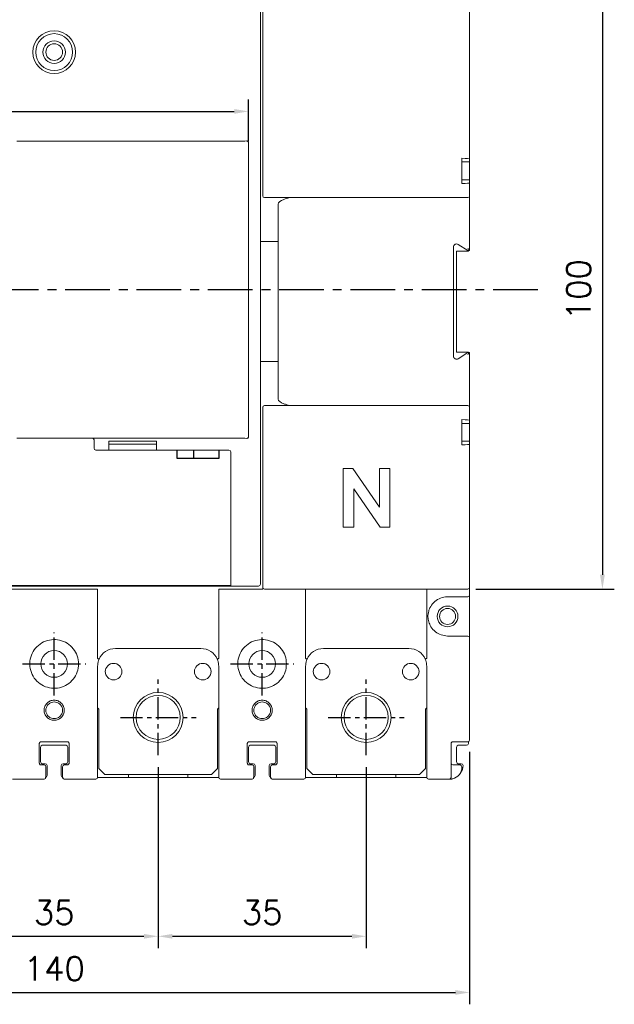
# Model space of a CAD drawing. Extents: x -444 to 2710, y -907 to 1788.
# Tile 8 of 12: x 348 to 449, y 1354 to 1519. Entities that reach past the tile are written whole.
import ezdxf

# ---------------------------------------------------------------- set-up
doc = ezdxf.new("R2010")
doc.units = 0
doc.header["$LTSCALE"] = 3
doc.header["$MEASUREMENT"] = 0
doc.linetypes.add('CENTER', pattern=[2, 1.25, -0.25, 0.25, -0.25])
doc.layers.get('0').update_dxf_attribs({"linetype": 'CONTINUOUS'})
doc.layers.get('Defpoints').update_dxf_attribs({"linetype": 'CONTINUOUS'})
doc.layers.add('cen', color=1, linetype='CENTER')
doc.layers.add('di', color=3, linetype='CONTINUOUS')
doc.styles.add('KIM', font='ROMANS.shx', dxfattribs={"height": 5, "bigfont": 'GSG1.shx'})
doc.styles.get("Standard").update_dxf_attribs({"font": 'romans.shx', "height": 4, "bigfont": 'ghs.shx'})
doc.dimstyles.new('STANDARD$0', dxfattribs={"dimtxt": 5, "dimasz": 5, "dimexe": 1, "dimexo": 2, "dimgap": 2, "dimtad": 1, "dimdec": 4, "dimzin": 12, "dimdsep": 46, "dimtxsty": 'KIM', "dimcen": -1, "dimdle": 0.1, "dimadec": 0, "dimazin": 0, "dimtfac": 1, "dimtdec": 4, "dimtmove": 0, "dimatfit": 3, "dimfxl": 0, "dimtolj": 1, "dimtzin": 0, "dimarcsym": 0})

# ---------------------------------------------------------------- blocks, each defined once
blk = doc.blocks.new('*D13')
at = {"layer": 'Defpoints', "color": 0}
for p in [(371.79, 1395.56), (336.79, 1365.08), (371.79, 1365.08)]:
    blk.add_point(p, dxfattribs=at)
at = {"layer": 'di'}
for p, q in [((371.79, 1393.56), (371.79, 1363.08)), ((339.19, 1365.08), (369.39, 1365.08))]:
    blk.add_line(p, q, dxfattribs=at)
for points in [[(339.19, 1365.48), (339.19, 1364.68), (336.79, 1365.08)], [(369.39, 1365.48), (369.39, 1364.68), (371.79, 1365.08)]]:
    blk.add_solid(points, dxfattribs=at)
at = {"layer": 'di', "insert": (354.29, 1369.08), "char_height": 4, "attachment_point": 5}
blk.add_mtext('\\A1;35', dxfattribs=at)
blk = doc.blocks.new('*D14')
at = {"layer": 'Defpoints', "color": 0}
for p in [(284.39, 1398.13), (424.19, 1398.13), (424.19, 1355.63)]:
    blk.add_point(p, dxfattribs=at)
at = {"layer": 'di'}
for p, q in [((284.39, 1396.13), (284.39, 1353.63)), ((424.19, 1396.13), (424.19, 1353.63)), ((286.79, 1355.63), (421.79, 1355.63))]:
    blk.add_line(p, q, dxfattribs=at)
for points in [[(286.79, 1356.03), (286.79, 1355.23), (284.39, 1355.63)], [(421.79, 1356.03), (421.79, 1355.23), (424.19, 1355.63)]]:
    blk.add_solid(points, dxfattribs=at)
at = {"layer": 'di', "insert": (354.29, 1359.63), "char_height": 4, "attachment_point": 5}
blk.add_mtext('\\A1;140', dxfattribs=at)
blk = doc.blocks.new('*D15')
at = {"layer": 'Defpoints', "color": 0}
for p in [(406.79, 1395.56), (371.79, 1365.08), (406.79, 1365.08)]:
    blk.add_point(p, dxfattribs=at)
at = {"layer": 'di'}
for p, q in [((406.79, 1393.56), (406.79, 1363.08)), ((374.19, 1365.08), (404.39, 1365.08))]:
    blk.add_line(p, q, dxfattribs=at)
for points in [[(374.19, 1365.48), (374.19, 1364.68), (371.79, 1365.08)], [(404.39, 1365.48), (404.39, 1364.68), (406.79, 1365.08)]]:
    blk.add_solid(points, dxfattribs=at)
at = {"layer": 'di', "insert": (389.29, 1369.08), "char_height": 4, "attachment_point": 5}
blk.add_mtext('\\A1;35', dxfattribs=at)
blk = doc.blocks.new('*D61')
at = {"layer": 'Defpoints', "color": 0}
for p in [(423.23, 1524.33), (423.23, 1423.53), (446.54, 1423.53)]:
    blk.add_point(p, dxfattribs=at)
at = {"layer": 'di'}
for p, q in [((425.23, 1524.33), (448.54, 1524.33)), ((446.54, 1521.93), (446.54, 1425.93)), ((425.23, 1423.53), (448.54, 1423.53))]:
    blk.add_line(p, q, dxfattribs=at)
for points in [[(446.14, 1521.93), (446.94, 1521.93), (446.54, 1524.33)], [(446.14, 1425.93), (446.94, 1425.93), (446.54, 1423.53)]]:
    blk.add_solid(points, dxfattribs=at)
at = {"layer": 'di', "insert": (442.54, 1473.93), "char_height": 4, "attachment_point": 5, "rotation": 90}
blk.add_mtext('\\A1;100', dxfattribs=at)
blk = doc.blocks.new('*D66')
at = {"layer": 'Defpoints', "color": 0}
for p in [(386.99, 1503.94), (286.59, 1496.95), (386.99, 1496.95)]:
    blk.add_point(p, dxfattribs=at)
at = {"layer": 'di'}
for p, q in [((286.59, 1498.95), (286.59, 1505.94)), ((386.99, 1498.95), (386.99, 1505.94)), ((288.99, 1503.94), (384.59, 1503.94))]:
    blk.add_line(p, q, dxfattribs=at)
for points in [[(288.99, 1504.34), (288.99, 1503.54), (286.59, 1503.94)], [(384.59, 1504.34), (384.59, 1503.54), (386.99, 1503.94)]]:
    blk.add_solid(points, dxfattribs=at)
at = {"layer": 'di', "insert": (336.79, 1507.94), "char_height": 4, "attachment_point": 5}
blk.add_mtext('\\A1;100.5', dxfattribs=at)

msp = doc.modelspace()

# ---------------------------------------------------------------- linework, layer by layer
at = {"color": 7, "linetype": 'Continuous', "lineweight": 15}
for p, q in [((388.985, 1523.502), (388.985, 1424.361)), ((389.385, 1489.731), (389.385, 1524.031)), ((424.185, 1524.031), (424.185, 1495.943)), ((347.985, 1498.931), (385.485, 1498.931)), ((386.985, 1498.676), (386.985, 1498.523)), ((386.985, 1498.523), (386.985, 1449.339)), ((422.885, 1491.81), (422.885, 1496.052)), ((422.885, 1495.431), (424.185, 1495.431)), ((424.185, 1495.431), (424.185, 1495.943)), ((424.185, 1492.431), (424.185, 1495.431)), ((422.885, 1492.431), (424.185, 1492.431)), ((424.185, 1491.919), (424.185, 1492.431)), ((424.185, 1491.919), (424.185, 1489.731)), ((420.685, 1489.431), (389.685, 1489.431)), ((423.885, 1489.431), (420.685, 1489.431)), ((424.185, 1489.731), (424.185, 1480.531)), ((391.985, 1455.523), (391.985, 1488.339)), ((391.985, 1482.031), (388.985, 1482.031)), ((421.485, 1481.129), (421.485, 1462.733)), ((421.985, 1480.431), (423.985, 1480.431)), ((421.985, 1480.431), (421.985, 1463.431)), ((423.885, 1480.531), (422.25, 1481.553)), ((424.081, 1480.531), (423.885, 1480.531)), ((423.985, 1480.431), (423.985, 1480.531)), ((424.185, 1480.531), (424.081, 1480.531)), ((421.985, 1463.431), (423.985, 1463.431)), ((422.25, 1462.309), (423.885, 1463.331)), ((423.885, 1463.331), (424.081, 1463.331)), ((423.985, 1463.331), (423.985, 1463.431)), ((424.081, 1463.331), (424.185, 1463.331)), ((424.185, 1463.331), (424.185, 1454.131)), ((391.985, 1461.831), (388.985, 1461.831)), ((389.385, 1423.831), (389.385, 1454.131)), ((389.685, 1454.431), (420.685, 1454.431)), ((420.685, 1454.431), (423.885, 1454.431)), ((424.185, 1454.131), (424.185, 1451.943)), ((422.885, 1447.81), (422.885, 1452.052)), ((422.885, 1451.431), (424.185, 1451.431)), ((424.185, 1451.431), (424.185, 1451.943)), ((424.185, 1448.431), (424.185, 1451.431)), ((347.985, 1448.931), (360.685, 1448.931)), ((360.685, 1448.931), (385.485, 1448.931)), ((386.985, 1449.339), (386.985, 1449.187)), ((360.985, 1447.231), (360.985, 1448.631)), ((363.485, 1448.431), (371.485, 1448.431)), ((363.485, 1448.431), (363.485, 1446.931)), ((371.485, 1447.931), (363.485, 1447.931)), ((371.485, 1446.931), (371.485, 1448.431)), ((422.885, 1448.431), (424.185, 1448.431)), ((424.185, 1447.919), (424.185, 1448.431)), ((424.185, 1447.919), (424.185, 1423.831)), ((363.485, 1446.931), (361.285, 1446.931)), ((363.485, 1446.931), (371.485, 1446.931)), ((383.685, 1446.931), (371.485, 1446.931)), ((383.985, 1424.545), (383.985, 1446.631)), ((402.925, 1443.809), (404.522, 1443.809)), ((402.925, 1433.931), (402.925, 1443.809)), ((404.522, 1443.809), (409.004, 1437.309)), ((409.004, 1437.309), (409.004, 1443.809)), ((409.004, 1443.809), (410.776, 1443.809)), ((410.776, 1443.809), (410.776, 1433.931)), ((409.168, 1433.931), (404.698, 1440.412)), ((404.698, 1440.412), (404.698, 1433.931)), ((404.698, 1433.931), (402.925, 1433.931)), ((410.776, 1433.931), (409.168, 1433.931)), ((289.585, 1424.118), (383.985, 1424.118)), ((316.035, 1424.031), (357.535, 1424.031)), ((364.285, 1424.031), (357.285, 1424.031)), ((364.035, 1424.031), (357.535, 1424.031)), ((364.035, 1424.031), (371.335, 1424.031)), ((371.285, 1424.031), (378.285, 1424.031)), ((378.235, 1424.031), (371.335, 1424.031)), ((378.235, 1424.031), (388.685, 1424.031)), ((383.985, 1424.246), (383.985, 1424.545)), ((383.985, 1424.246), (383.985, 1424.118)), ((388.985, 1424.361), (388.985, 1424.332)), ((389.385, 1423.531), (389.385, 1423.831)), ((424.185, 1423.831), (424.185, 1422.531)), ((346.985, 1423.531), (361.585, 1423.531)), ((361.585, 1423.531), (361.585, 1411.906)), ((381.985, 1423.531), (381.985, 1411.906)), ((381.985, 1423.531), (389.385, 1423.531)), ((420.685, 1423.531), (389.685, 1423.531)), ((396.585, 1423.531), (396.585, 1411.906)), ((416.985, 1423.531), (416.985, 1419.902)), ((423.885, 1422.231), (420.485, 1422.231)), ((423.885, 1423.531), (420.685, 1423.531)), ((424.185, 1415.331), (424.185, 1422.531)), ((416.985, 1419.902), (416.985, 1417.961)), ((416.985, 1417.961), (416.985, 1411.906)), ((420.485, 1415.631), (423.885, 1415.631)), ((424.185, 1415.331), (424.185, 1398.131)), ((378.985, 1413.531), (364.585, 1413.531)), ((413.985, 1413.531), (399.585, 1413.531)), ((361.585, 1410.531), (361.585, 1393.531)), ((381.985, 1393.531), (381.985, 1410.531)), ((396.585, 1410.531), (396.585, 1393.531)), ((416.985, 1393.531), (416.985, 1410.531)), ((361.585, 1403.531), (361.785, 1403.331)), ((361.785, 1393.331), (361.785, 1403.331)), ((381.785, 1403.331), (381.985, 1403.531)), ((381.785, 1403.331), (381.785, 1393.331)), ((396.585, 1403.531), (396.785, 1403.331)), ((396.785, 1393.331), (396.785, 1403.331)), ((416.785, 1403.331), (416.985, 1403.531)), ((416.785, 1403.331), (416.785, 1393.331)), ((351.785, 1397.531), (351.785, 1394.231)), ((356.485, 1397.831), (352.085, 1397.831)), ((356.785, 1394.231), (356.785, 1397.531)), ((386.785, 1397.531), (386.785, 1394.231)), ((391.485, 1397.831), (387.085, 1397.831)), ((391.785, 1394.231), (391.785, 1397.531)), ((421.085, 1397.531), (421.085, 1393.531)), ((423.885, 1397.831), (421.385, 1397.831)), ((423.985, 1397.531), (423.985, 1397.848)), ((351.985, 1396.931), (351.985, 1394.431)), ((352.285, 1397.231), (356.285, 1397.231)), ((356.585, 1394.431), (356.585, 1396.931)), ((386.985, 1396.931), (386.985, 1394.431)), ((387.285, 1397.231), (391.285, 1397.231)), ((391.585, 1394.431), (391.585, 1396.931)), ((421.985, 1396.931), (421.985, 1394.431)), ((422.285, 1397.231), (423.685, 1397.231)), ((352.285, 1394.131), (352.785, 1394.131)), ((355.785, 1394.131), (356.285, 1394.131)), ((387.285, 1394.131), (387.785, 1394.131)), ((390.785, 1394.131), (391.285, 1394.131)), ((422.285, 1394.131), (422.785, 1394.131)), ((352.085, 1393.931), (352.585, 1393.931)), ((352.885, 1393.631), (352.885, 1393.531)), ((353.085, 1393.831), (353.085, 1392.131)), ((355.485, 1392.131), (355.485, 1393.831)), ((355.685, 1393.531), (355.685, 1393.631)), ((355.985, 1393.931), (356.485, 1393.931)), ((361.785, 1393.331), (362.785, 1392.331)), ((362.785, 1392.331), (380.785, 1392.331)), ((366.785, 1392.331), (366.785, 1391.831)), ((376.785, 1391.831), (376.785, 1392.331)), ((380.785, 1392.331), (381.785, 1393.331)), ((387.085, 1393.931), (387.585, 1393.931)), ((387.885, 1393.631), (387.885, 1393.531)), ((388.085, 1393.831), (388.085, 1392.131)), ((390.485, 1392.131), (390.485, 1393.831)), ((390.685, 1393.531), (390.685, 1393.631)), ((390.985, 1393.931), (391.485, 1393.931)), ((396.785, 1393.331), (397.785, 1392.331)), ((397.785, 1392.331), (415.785, 1392.331)), ((401.785, 1392.331), (401.785, 1391.831)), ((411.785, 1391.831), (411.785, 1392.331)), ((415.785, 1392.331), (416.785, 1393.331)), ((421.385, 1393.931), (422.585, 1393.931)), ((422.885, 1393.631), (422.885, 1393.531)), ((352.585, 1391.531), (347.285, 1391.531)), ((361.285, 1391.531), (355.985, 1391.531)), ((366.785, 1391.831), (361.585, 1391.831)), ((366.785, 1391.831), (376.785, 1391.831)), ((381.985, 1391.831), (376.785, 1391.831)), ((387.585, 1391.531), (382.285, 1391.531)), ((396.285, 1391.531), (390.985, 1391.531)), ((401.785, 1391.831), (396.585, 1391.831)), ((401.785, 1391.831), (411.785, 1391.831)), ((416.985, 1391.831), (411.785, 1391.831)), ((420.785, 1391.531), (417.285, 1391.531))]:
    msp.add_line(p, q, dxfattribs=at)
for p, q in [((374.985, 1445.531), (374.985, 1446.931)), ((381.985, 1445.531), (374.985, 1445.531)), ((377.785, 1445.531), (377.785, 1446.931)), ((381.985, 1446.931), (381.985, 1445.531))]:
    msp.add_line(p, q)
at = {"color": 7, "linetype": 'Continuous', "lineweight": 15, "flags": 128}
for points in [[(423.885, 1480.885), (423.938, 1480.789), (423.99, 1480.696), (424.038, 1480.609), (424.081, 1480.531)], [(424.081, 1463.331), (424.038, 1463.253), (423.99, 1463.166), (423.938, 1463.073), (423.885, 1462.978)]]:
    msp.add_lwpolyline(points, dxfattribs=at)
at = {"color": 7, "linetype": 'Continuous', "lineweight": 15}
for centre, radius in [((354.285, 1513.931), 3.6), ((354.285, 1513.931), 3.1), ((354.285, 1513.931), 1.9), ((354.285, 1513.931), 1.4), ((420.485, 1418.931), 1.75), ((420.485, 1418.931), 1.35), ((354.285, 1410.931), 2.25), ((389.285, 1410.931), 2.25), ((364.285, 1409.631), 1.4), ((379.285, 1409.631), 1.4), ((399.285, 1409.631), 1.4), ((414.285, 1409.631), 1.4), ((371.785, 1401.931), 4.2), ((371.785, 1401.931), 3.7), ((406.785, 1401.931), 4.2), ((406.785, 1401.931), 3.7)]:
    msp.add_circle(centre, radius, dxfattribs=at)
for centre, radius, start, end in [((389.685, 1489.731), 0.3, 180, 270), ((423.885, 1489.731), 0.3, 270, 0), ((421.985, 1481.129), 0.5, 57.99462, 180), ((421.985, 1462.733), 0.5, 180, 302.00538), ((389.685, 1454.131), 0.3, 90, 180), ((423.885, 1454.131), 0.3, 0, 90), ((360.685, 1448.631), 0.3, 0, 90), ((361.285, 1447.231), 0.3, 180, 270), ((383.685, 1446.631), 0.3, 0, 90), ((389.685, 1423.831), 0.3, 180, 270), ((423.885, 1423.831), 0.3, 270, 0), ((423.885, 1422.531), 0.3, 270, 0), ((423.885, 1415.331), 0.3, 0, 90), ((364.585, 1410.531), 3, 90, 156.42342), ((378.985, 1410.531), 3, 23.57658, 90), ((399.585, 1410.531), 3, 90, 156.42342), ((413.985, 1410.531), 3, 23.91425, 90), ((423.685, 1397.531), 0.3, 270, 0), ((423.885, 1398.131), 0.3, 270, 0), ((352.285, 1396.931), 0.3, 90, 180), ((356.285, 1396.931), 0.3, 0, 90), ((387.285, 1396.931), 0.3, 90, 180), ((391.285, 1396.931), 0.3, 0, 90), ((422.285, 1396.931), 0.3, 90, 180), ((352.285, 1394.431), 0.3, 180, 270), ((352.785, 1393.831), 0.3, 0, 90), ((355.785, 1393.831), 0.3, 90, 180), ((356.285, 1394.431), 0.3, 270, 0), ((387.285, 1394.431), 0.3, 180, 270), ((387.785, 1393.831), 0.3, 0, 90), ((390.785, 1393.831), 0.3, 90, 180), ((391.285, 1394.431), 0.3, 270, 0), ((421.385, 1394.231), 0.3, 180, 270), ((422.285, 1394.431), 0.3, 180, 270), ((422.785, 1393.831), 0.3, 0, 90), ((352.585, 1393.631), 0.3, 0, 90), ((355.985, 1393.631), 0.3, 90, 180), ((387.585, 1393.631), 0.3, 0, 90), ((390.985, 1393.631), 0.3, 90, 180), ((420.885, 1393.531), 2, 282.73801, 0), ((422.585, 1393.631), 0.3, 0, 90), ((421.085, 1393.831), 2, 321.13834, 0), ((352.585, 1391.831), 0.3, 270, 0), ((352.785, 1392.131), 0.3, 270, 0), ((355.785, 1392.131), 0.3, 180, 270), ((355.985, 1391.831), 0.3, 180, 270), ((361.285, 1391.831), 0.3, 270, 0), ((382.285, 1391.831), 0.3, 180, 270), ((387.585, 1391.831), 0.3, 270, 0), ((387.785, 1392.131), 0.3, 270, 0), ((390.785, 1392.131), 0.3, 180, 270), ((390.985, 1391.831), 0.3, 180, 270), ((396.285, 1391.831), 0.3, 270, 0), ((417.285, 1391.831), 0.3, 180, 270), ((420.785, 1391.831), 0.3, 270, 0)]:
    msp.add_arc(centre, radius, start, end, dxfattribs=at)
for centre, major_axis, ratio, start_param, end_param in [((385.485, 1499.423), (3.5, 0), 0.1405408, 4.712389, 5.0623457), ((420.685, 1495.943), (3.5, 0), 0.04, 0, 0.8910813), ((420.685, 1491.919), (3.5, 0), 0.04, 5.392104, 6.2831853), ((394.985, 1488.339), (3, 0), 0.3639702, 2.3301919, 3.1415927), ((394.985, 1455.523), (3, 0), 0.3639702, 3.1415927, 3.9529934), ((420.685, 1451.943), (3.5, 0), 0.04, 0, 0.8910813), ((385.485, 1448.439), (3.5, 0), 0.1405408, 1.2208396, 1.5707963), ((420.685, 1447.919), (3.5, 0), 0.04, 5.392104, 6.2831853), ((388.685, 1424.332), (0, 0.3), 0.9983418, 3.1415927, 4.712389)]:
    msp.add_ellipse(centre, major_axis=major_axis, ratio=ratio, start_param=start_param, end_param=end_param, dxfattribs=at)
for points, knots in [([(386.685, 1498.961), (386.72, 1498.959), (386.791, 1498.956), (386.884, 1498.905), (386.951, 1498.827), (386.981, 1498.745), (386.984, 1498.694), (386.985, 1498.676)], [0, 0, 0, 0, 0.231698, 0.4637733, 0.6845936, 0.8861885, 1, 1, 1, 1]), ([(392.92, 1489.131), (393.065, 1489.179), (393.303, 1489.256), (393.551, 1489.33), (393.648, 1489.359)], [0, 0, 0, 0, 0.6078254, 1, 1, 1, 1]), ([(393.648, 1489.359), (393.657, 1489.363), (393.669, 1489.367), (393.679, 1489.377), (393.681, 1489.384), (393.677, 1489.392), (393.665, 1489.401), (393.632, 1489.414), (393.553, 1489.428), (393.482, 1489.43), (393.437, 1489.431)], [0, 0, 0, 0, 0.112126, 0.1573907, 0.203122, 0.2437808, 0.2893423, 0.3671809, 0.5976753, 1, 1, 1, 1]), ([(393.648, 1454.503), (393.497, 1454.548), (393.248, 1454.622), (393.012, 1454.7), (392.92, 1454.731)], [0, 0, 0, 0, 0.6078471, 1, 1, 1, 1]), ([(393.437, 1454.431), (393.485, 1454.433), (393.557, 1454.435), (393.635, 1454.45), (393.665, 1454.462), (393.676, 1454.47), (393.681, 1454.477), (393.68, 1454.484), (393.673, 1454.492), (393.661, 1454.499), (393.651, 1454.502), (393.648, 1454.503)], [0, 0, 0, 0, 0.4265309, 0.6404872, 0.7087003, 0.7524389, 0.7884684, 0.8245333, 0.8741668, 0.9655014, 1, 1, 1, 1]), ([(386.985, 1449.187), (386.982, 1449.156), (386.977, 1449.095), (386.934, 1449.013), (386.87, 1448.95), (386.784, 1448.906), (386.719, 1448.903), (386.685, 1448.902)], [0, 0, 0, 0, 0.1895643, 0.3791198, 0.5704772, 0.7750982, 1, 1, 1, 1]), ([(420.485, 1422.231), (420.363, 1422.227), (419.87, 1422.21), (419.023, 1421.959), (418.109, 1421.307), (417.549, 1420.536), (417.369, 1420.004), (417.307, 1419.821)], [0, 0, 0, 0, 0.0859932, 0.3460491, 0.606045, 0.8645341, 1, 1, 1, 1]), ([(417.307, 1419.821), (417.306, 1419.815), (417.218, 1419.5), (417.134, 1418.892), (417.253, 1418.308), (417.307, 1418.042)], [0, 0, 0, 0, 0.0093528, 0.5479652, 1, 1, 1, 1]), ([(417.307, 1418.042), (417.419, 1417.743), (417.661, 1417.095), (418.394, 1416.306), (419.375, 1415.74), (420.115, 1415.668), (420.485, 1415.631)], [0, 0, 0, 0, 0.2227658, 0.4825517, 0.7412807, 1, 1, 1, 1]), ([(358.385, 1410.931), (358.34, 1411.391), (358.25, 1412.313), (357.544, 1413.539), (356.507, 1414.47), (355.214, 1415.005), (353.816, 1415.083), (352.467, 1414.694), (351.326, 1413.881), (350.517, 1412.737), (350.177, 1411.544), (350.177, 1410.318), (350.518, 1409.122), (351.328, 1407.979), (352.468, 1407.169), (353.812, 1406.78), (355.211, 1406.857), (356.509, 1407.393), (357.546, 1408.326), (358.25, 1409.551), (358.34, 1410.471), (358.385, 1410.931)], [0, 0, 0, 0, 0.0535215, 0.1072962, 0.1608873, 0.2142999, 0.2678145, 0.3215551, 0.375293, 0.4288703, 0.4824489, 0.5175038, 0.5712443, 0.6249825, 0.6784946, 0.7319077, 0.785502, 0.8392776, 0.8929509, 0.9463972, 1, 1, 1, 1]), ([(393.385, 1410.931), (393.34, 1411.391), (393.25, 1412.313), (392.544, 1413.539), (391.507, 1414.47), (390.214, 1415.005), (388.816, 1415.083), (387.467, 1414.694), (386.326, 1413.881), (385.517, 1412.737), (385.177, 1411.544), (385.177, 1410.318), (385.518, 1409.122), (386.328, 1407.979), (387.468, 1407.169), (388.812, 1406.78), (390.211, 1406.857), (391.509, 1407.393), (392.546, 1408.326), (393.25, 1409.551), (393.34, 1410.471), (393.385, 1410.931)], [0, 0, 0, 0, 0.0535215, 0.1072962, 0.1608873, 0.2143, 0.2678146, 0.3215551, 0.375293, 0.4288703, 0.4824489, 0.5175038, 0.5712442, 0.6249825, 0.6784947, 0.7319077, 0.7855019, 0.8392775, 0.892951, 0.9463972, 1, 1, 1, 1]), ([(361.606, 1411.842), (361.603, 1411.844), (361.598, 1411.847), (361.592, 1411.857), (361.586, 1411.877), (361.585, 1411.895), (361.585, 1411.906)], [0, 0, 0, 0, 0.1079992, 0.2482065, 0.5100034, 1, 1, 1, 1]), ([(361.836, 1411.731), (361.806, 1411.659), (361.649, 1411.28), (361.614, 1410.866), (361.585, 1410.531)], [0, 0, 0, 0, 0.1899747, 1, 1, 1, 1]), ([(361.606, 1411.842), (361.636, 1411.829), (361.696, 1411.802), (361.769, 1411.768), (361.821, 1411.742), (361.836, 1411.733), (361.836, 1411.731), (361.836, 1411.731)], [0, 0, 0, 0, 0.2372649, 0.4745247, 0.7118634, 0.9696105, 1, 1, 1, 1]), ([(381.965, 1411.842), (381.935, 1411.829), (381.875, 1411.802), (381.801, 1411.768), (381.75, 1411.742), (381.735, 1411.733), (381.735, 1411.731), (381.735, 1411.731)], [0, 0, 0, 0, 0.2372641, 0.4745294, 0.7118652, 0.9696106, 1, 1, 1, 1]), ([(381.985, 1410.531), (381.957, 1410.866), (381.921, 1411.28), (381.765, 1411.659), (381.735, 1411.731)], [0, 0, 0, 0, 0.8100253, 1, 1, 1, 1]), ([(381.985, 1411.906), (381.985, 1411.898), (381.985, 1411.883), (381.981, 1411.863), (381.975, 1411.851), (381.97, 1411.845), (381.966, 1411.843), (381.965, 1411.842)], [0, 0, 0, 0, 0.3292675, 0.6797436, 0.820057, 0.936657, 1, 1, 1, 1]), ([(396.606, 1411.842), (396.603, 1411.844), (396.598, 1411.847), (396.592, 1411.857), (396.586, 1411.877), (396.585, 1411.895), (396.585, 1411.906)], [0, 0, 0, 0, 0.1079994, 0.2482071, 0.5100045, 1, 1, 1, 1]), ([(396.836, 1411.731), (396.806, 1411.659), (396.649, 1411.28), (396.614, 1410.866), (396.585, 1410.531)], [0, 0, 0, 0, 0.1899748, 1, 1, 1, 1]), ([(396.606, 1411.842), (396.636, 1411.829), (396.696, 1411.802), (396.769, 1411.768), (396.821, 1411.742), (396.836, 1411.733), (396.836, 1411.731), (396.836, 1411.731)], [0, 0, 0, 0, 0.2372652, 0.4745253, 0.7118622, 0.9696105, 1, 1, 1, 1]), ([(416.971, 1411.863), (416.941, 1411.849), (416.88, 1411.822), (416.804, 1411.787), (416.75, 1411.761), (416.731, 1411.75), (416.728, 1411.748), (416.728, 1411.748), (416.728, 1411.747)], [0, 0, 0, 0, 0.2295139, 0.4590099, 0.6885492, 0.9181477, 0.9646004, 1, 1, 1, 1]), ([(416.985, 1410.531), (416.956, 1410.868), (416.92, 1411.288), (416.759, 1411.672), (416.728, 1411.747)], [0, 0, 0, 0, 0.8031902, 1, 1, 1, 1]), ([(416.985, 1411.906), (416.985, 1411.901), (416.985, 1411.89), (416.982, 1411.877), (416.978, 1411.868), (416.975, 1411.865), (416.972, 1411.863), (416.971, 1411.863)], [0, 0, 0, 0, 0.3301535, 0.6818365, 0.8228775, 0.9397703, 1, 1, 1, 1]), ([(354.285, 1401.443), (354.062, 1401.466), (353.615, 1401.511), (353.057, 1401.912), (352.666, 1402.463), (352.547, 1403.131), (352.665, 1403.798), (353.056, 1404.353), (353.614, 1404.741), (354.285, 1404.859), (354.956, 1404.741), (355.514, 1404.353), (355.905, 1403.798), (356.024, 1403.131), (355.905, 1402.463), (355.514, 1401.912), (354.956, 1401.511), (354.509, 1401.466), (354.285, 1401.443)], [0, 0, 0, 0, 0.0626624, 0.1252567, 0.1876089, 0.2499115, 0.3122304, 0.374664, 0.4372711, 0.4999939, 0.5626692, 0.6253256, 0.6876819, 0.7500701, 0.8123039, 0.87473, 0.9373542, 1, 1, 1, 1]), ([(354.285, 1401.731), (354.446, 1401.747), (354.704, 1401.772), (355.035, 1401.937), (355.284, 1402.132), (355.481, 1402.381), (355.64, 1402.712), (355.713, 1403.131), (355.64, 1403.549), (355.481, 1403.881), (355.285, 1404.13), (355.036, 1404.327), (354.704, 1404.486), (354.285, 1404.559), (353.866, 1404.486), (353.535, 1404.327), (353.286, 1404.13), (353.089, 1403.881), (352.93, 1403.55), (352.857, 1403.131), (352.93, 1402.712), (353.09, 1402.381), (353.286, 1402.132), (353.535, 1401.937), (353.866, 1401.772), (354.125, 1401.747), (354.285, 1401.731)], [0, 0, 0, 0, 0.0546309, 0.087881, 0.1250148, 0.1621271, 0.1953517, 0.2499173, 0.3045109, 0.3377657, 0.3749183, 0.4120991, 0.4453757, 0.5, 0.5545886, 0.5878734, 0.6250794, 0.6622075, 0.6954542, 0.7500849, 0.8046159, 0.8378482, 0.874987, 0.9121206, 0.9453705, 1, 1, 1, 1]), ([(389.285, 1401.443), (389.062, 1401.466), (388.615, 1401.511), (388.057, 1401.912), (387.666, 1402.463), (387.547, 1403.131), (387.665, 1403.798), (388.056, 1404.353), (388.614, 1404.741), (389.285, 1404.859), (389.956, 1404.741), (390.514, 1404.353), (390.905, 1403.798), (391.024, 1403.131), (390.905, 1402.463), (390.514, 1401.912), (389.956, 1401.511), (389.509, 1401.466), (389.285, 1401.443)], [0, 0, 0, 0, 0.06266255, 0.12525695, 0.18760916, 0.24991175, 0.31223073, 0.3746644, 0.43727126, 0.499994, 0.56266956, 0.62532582, 0.68768208, 0.75007033, 0.8123042, 0.87473031, 0.93735451, 1, 1, 1, 1]), ([(389.285, 1401.731), (389.446, 1401.747), (389.704, 1401.772), (390.035, 1401.937), (390.284, 1402.132), (390.481, 1402.381), (390.64, 1402.712), (390.713, 1403.131), (390.64, 1403.549), (390.481, 1403.881), (390.285, 1404.13), (390.036, 1404.327), (389.704, 1404.486), (389.285, 1404.559), (388.866, 1404.486), (388.535, 1404.327), (388.286, 1404.13), (388.089, 1403.881), (387.93, 1403.55), (387.857, 1403.131), (387.93, 1402.712), (388.09, 1402.381), (388.286, 1402.132), (388.535, 1401.937), (388.866, 1401.772), (389.125, 1401.747), (389.285, 1401.731)], [0, 0, 0, 0, 0.0546307, 0.0878806, 0.1250146, 0.1621269, 0.1953515, 0.2499171, 0.3045107, 0.3377653, 0.3749181, 0.4120989, 0.4453754, 0.4999999, 0.5545883, 0.5878729, 0.625079, 0.6622072, 0.6954539, 0.7500847, 0.8046157, 0.8378482, 0.8749869, 0.9121204, 0.9453703, 1, 1, 1, 1]), ([(351.785, 1397.531), (351.788, 1397.565), (351.795, 1397.632), (351.847, 1397.722), (351.923, 1397.79), (352.007, 1397.826), (352.063, 1397.83), (352.085, 1397.831)], [0, 0, 0, 0, 0.2137779, 0.4278023, 0.6423595, 0.857497, 1, 1, 1, 1]), ([(356.485, 1397.831), (356.519, 1397.828), (356.586, 1397.821), (356.676, 1397.77), (356.744, 1397.693), (356.78, 1397.609), (356.784, 1397.553), (356.785, 1397.531)], [0, 0, 0, 0, 0.2154047, 0.4307508, 0.6457719, 0.8601705, 1, 1, 1, 1]), ([(386.785, 1397.531), (386.788, 1397.565), (386.795, 1397.632), (386.847, 1397.722), (386.923, 1397.79), (387.007, 1397.826), (387.063, 1397.83), (387.085, 1397.831)], [0, 0, 0, 0, 0.2137782, 0.4278024, 0.6423596, 0.857497, 1, 1, 1, 1]), ([(391.485, 1397.831), (391.519, 1397.828), (391.586, 1397.821), (391.676, 1397.77), (391.744, 1397.693), (391.78, 1397.609), (391.784, 1397.553), (391.785, 1397.531)], [0, 0, 0, 0, 0.2154054, 0.43074883, 0.64577067, 0.86017004, 1, 1, 1, 1]), ([(421.085, 1397.531), (421.088, 1397.565), (421.095, 1397.633), (421.147, 1397.722), (421.223, 1397.79), (421.307, 1397.826), (421.363, 1397.83), (421.385, 1397.831)], [0, 0, 0, 0, 0.2146156, 0.4292447, 0.6438919, 0.8585905, 1, 1, 1, 1]), ([(352.085, 1393.931), (352.051, 1393.935), (351.984, 1393.941), (351.894, 1393.993), (351.826, 1394.069), (351.79, 1394.154), (351.787, 1394.209), (351.785, 1394.231)], [0, 0, 0, 0, 0.2154045, 0.4307505, 0.6457714, 0.8601706, 1, 1, 1, 1]), ([(356.785, 1394.231), (356.782, 1394.198), (356.775, 1394.13), (356.724, 1394.04), (356.648, 1393.973), (356.563, 1393.937), (356.507, 1393.933), (356.485, 1393.931)], [0, 0, 0, 0, 0.21377766, 0.42780207, 0.64235941, 0.85749693, 1, 1, 1, 1]), ([(387.085, 1393.931), (387.051, 1393.935), (386.984, 1393.941), (386.894, 1393.993), (386.826, 1394.069), (386.79, 1394.154), (386.787, 1394.209), (386.785, 1394.231)], [0, 0, 0, 0, 0.2154039, 0.4307528, 0.6457731, 0.860171, 1, 1, 1, 1]), ([(391.785, 1394.231), (391.782, 1394.198), (391.775, 1394.13), (391.724, 1394.04), (391.648, 1393.973), (391.563, 1393.937), (391.507, 1393.933), (391.485, 1393.931)], [0, 0, 0, 0, 0.2137771, 0.4278017, 0.6423592, 0.8574968, 1, 1, 1, 1]), ([(352.885, 1393.531), (352.885, 1393.406), (352.885, 1393.091), (352.885, 1392.613), (352.885, 1392.181), (352.885, 1391.888), (352.885, 1391.85), (352.885, 1391.831)], [0, 0, 0, 0, 0.140715, 0.3553805, 0.5702025, 0.7851018, 1, 1, 1, 1]), ([(355.685, 1391.831), (355.685, 1391.84), (355.685, 1391.86), (355.685, 1392.065), (355.685, 1392.449), (355.685, 1392.958), (355.685, 1393.34), (355.685, 1393.531)], [0, 0, 0, 0, 0.1417401, 0.356451, 0.5710119, 0.7855028, 1, 1, 1, 1]), ([(361.585, 1393.531), (361.585, 1393.413), (361.585, 1393.104), (361.585, 1392.627), (361.585, 1392.188), (361.585, 1391.889), (361.585, 1391.85), (361.585, 1391.831)], [0, 0, 0, 0, 0.1324431, 0.3466024, 0.5634526, 0.781752, 1, 1, 1, 1]), ([(381.985, 1391.831), (381.985, 1391.84), (381.985, 1391.863), (381.985, 1392.074), (381.985, 1392.458), (381.985, 1392.963), (381.985, 1393.342), (381.985, 1393.531)], [0, 0, 0, 0, 0.15009441, 0.3650111, 0.57741866, 0.78868883, 1, 1, 1, 1]), ([(387.885, 1393.531), (387.885, 1393.406), (387.885, 1393.091), (387.885, 1392.613), (387.885, 1392.181), (387.885, 1391.888), (387.885, 1391.85), (387.885, 1391.831)], [0, 0, 0, 0, 0.140715, 0.3553805, 0.5702025, 0.7851018, 1, 1, 1, 1]), ([(390.685, 1391.831), (390.685, 1391.84), (390.685, 1391.86), (390.685, 1392.065), (390.685, 1392.449), (390.685, 1392.958), (390.685, 1393.34), (390.685, 1393.531)], [0, 0, 0, 0, 0.1417401, 0.356451, 0.5710119, 0.7855028, 1, 1, 1, 1]), ([(396.585, 1393.531), (396.585, 1393.413), (396.585, 1393.104), (396.585, 1392.627), (396.585, 1392.188), (396.585, 1391.889), (396.585, 1391.85), (396.585, 1391.831)], [0, 0, 0, 0, 0.1324431, 0.3466024, 0.5634526, 0.781752, 1, 1, 1, 1]), ([(416.985, 1391.831), (416.985, 1391.84), (416.985, 1391.861), (416.985, 1392.068), (416.985, 1392.453), (416.985, 1392.96), (416.985, 1393.341), (416.985, 1393.531)], [0, 0, 0, 0, 0.1450561, 0.359842, 0.573548, 0.7867639, 1, 1, 1, 1]), ([(421.085, 1393.531), (421.085, 1393.34), (421.085, 1392.958), (421.085, 1392.449), (421.085, 1392.064), (421.085, 1391.86), (421.085, 1391.84), (421.085, 1391.831)], [0, 0, 0, 0, 0.21469, 0.4293769, 0.6440673, 0.8587618, 1, 1, 1, 1]), ([(420.885, 1391.531), (420.867, 1391.531), (420.831, 1391.531), (420.801, 1391.531), (420.786, 1391.531), (420.785, 1391.531)], [0, 0, 0, 0, 0.4884446, 0.9803597, 1, 1, 1, 1]), ([(421.326, 1391.581), (421.282, 1391.571), (421.183, 1391.551), (421.021, 1391.534), (420.934, 1391.532), (420.885, 1391.531)], [0, 0, 0, 0, 0.2651519, 0.5903349, 1, 1, 1, 1])]:
    msp.add_open_spline(points, degree=3, knots=knots, dxfattribs=at)
at = {"layer": 'cen', "ltscale": 2}
msp.add_line((435.66, 1473.931), (274.529, 1473.931), dxfattribs=at)
at = {"layer": 'cen'}
for p, q in [((354.285, 1405.624), (354.285, 1416.239)), ((389.285, 1405.624), (389.285, 1416.239)), ((348.978, 1410.931), (359.592, 1410.931)), ((383.978, 1410.931), (394.592, 1410.931)), ((371.785, 1395.563), (371.785, 1408.3)), ((406.785, 1395.563), (406.785, 1408.3)), ((365.416, 1401.931), (378.154, 1401.931)), ((400.416, 1401.931), (413.154, 1401.931))]:
    msp.add_line(p, q, dxfattribs=at)

# ---------------------------------------------------------------- dimensions: what is measured, and where the dimension line sits
at = {"layer": 'di'}
dim = msp.add_linear_dim(base=(446.539, 1423.531), p1=(423.227, 1524.331), p2=(423.227, 1423.531), angle=90, text='100', dimstyle='STANDARD$0', override={"dimtxt": 4, "dimasz": 2.4, "dimexe": 2, "dimdec": 2, "dimzin": 8, "dimtxsty": 'Standard', "dimcen": 0, "dimdle": 0, "dimclrd": 256, "dimclre": 256, "dimclrt": 256, "dimadec": 2, "dimazin": 2, "dimtfac": 0.6, "dimtdec": 2, "dimtzin": 8, "dimlwd": 65535, "dimlwe": 65535}, dxfattribs=at)
dim.commit()
dim.dimension.update_dxf_attribs({"geometry": '*D61', "text_midpoint": (442.539, 1473.931)})
dim = msp.add_linear_dim(base=(386.985, 1503.945), p1=(286.585, 1496.952), p2=(386.985, 1496.952), text='100.5', dimstyle='STANDARD$0', override={"dimtxt": 4, "dimasz": 2.4, "dimexe": 2, "dimdec": 2, "dimzin": 8, "dimtxsty": 'Standard', "dimcen": 0, "dimdle": 0, "dimclrd": 256, "dimclre": 256, "dimclrt": 256, "dimadec": 2, "dimazin": 2, "dimtfac": 0.6, "dimtdec": 2, "dimtzin": 8, "dimlwd": 65535, "dimlwe": 65535}, dxfattribs=at)
dim.commit()
dim.dimension.update_dxf_attribs({"geometry": '*D66', "text_midpoint": (336.785, 1507.945)})
dim = msp.add_linear_dim(base=(424.185, 1355.632), p1=(284.385, 1398.131), p2=(424.185, 1398.131), text='140', dimstyle='STANDARD$0', override={"dimtxt": 4, "dimasz": 2.4, "dimexe": 2, "dimdec": 2, "dimzin": 8, "dimtxsty": 'Standard', "dimcen": 0, "dimdle": 0, "dimclrd": 256, "dimclre": 256, "dimclrt": 256, "dimadec": 2, "dimazin": 2, "dimtfac": 0.6, "dimtdec": 2, "dimtzin": 8, "dimlwd": 65535, "dimlwe": 65535}, dxfattribs=at)
dim.commit()
dim.dimension.update_dxf_attribs({"geometry": '*D14', "text_midpoint": (354.285, 1355.632), "dimtype": 160})
for base, p1, p2, picture, middle in [((371.785, 1365.079), (336.785, 1365.079), (371.785, 1395.563), '*D13', (354.285, 1369.079)), ((406.785, 1365.079), (371.785, 1365.079), (406.785, 1395.563), '*D15', (389.285, 1369.079))]:
    dim = msp.add_linear_dim(base=base, p1=p1, p2=p2, dimstyle='STANDARD$0', override={"dimtxt": 4, "dimasz": 2.4, "dimexe": 2, "dimdec": 2, "dimzin": 8, "dimtxsty": 'Standard', "dimcen": 0, "dimdle": 0, "dimclrd": 256, "dimclre": 256, "dimclrt": 256, "dimadec": 2, "dimazin": 2, "dimtfac": 0.6, "dimtdec": 2, "dimtzin": 8, "dimlwd": 65535, "dimlwe": 65535}, dxfattribs=at)
    dim.commit()
    dim.dimension.update_dxf_attribs({"geometry": picture, "text_midpoint": middle})

doc.saveas('drawing.dxf')
